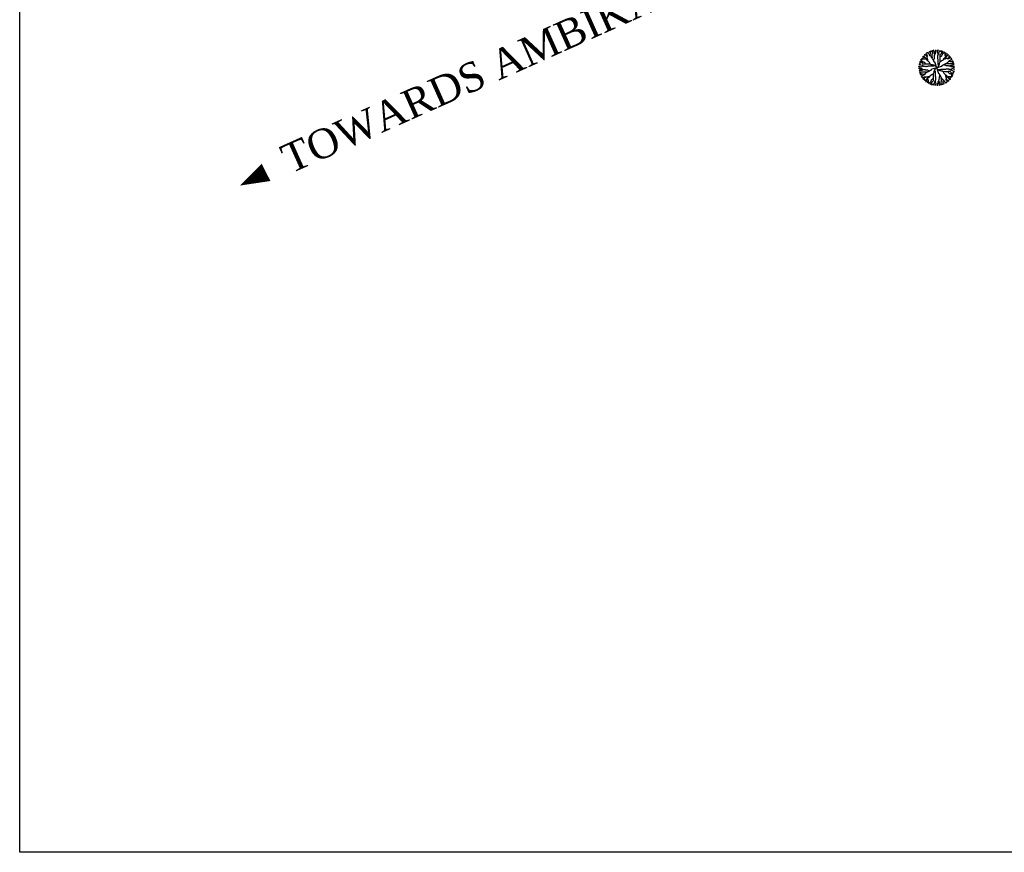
# Model space of a CAD drawing. Header units: millimetres. Extents: x 726415 to 727128, y 2561290 to 2562051.
# Tile 1 of 18: x 726415 to 726516, y 2561290 to 2561376. Entities that reach past the tile are written whole.
import ezdxf
from ezdxf.enums import TextEntityAlignment as Align

# ---------------------------------------------------------------- set-up
doc = ezdxf.new("R2010")
doc.units = ezdxf.units.MM
doc.layers.add('CAPTION', color=7, linetype='Continuous')
doc.layers.add('TREE', color=82, linetype='Continuous')
doc.styles.add('TIMES', font='Times New Roman')

# ---------------------------------------------------------------- blocks, each defined once
blk = doc.blocks.new('A$C7D0D0C92')
for p, q in [((0.194, 1.171), (0.194, 1.176)), ((0.205, 1.157), (0.194, 1.171)), ((0.223, 1.147), (0.205, 1.157)), ((0.24, 1.2), (0.223, 1.205)), ((0.258, 1.2), (0.24, 1.2)), ((0.258, 1.229), (0.253, 1.238)), ((0.264, 1.214), (0.258, 1.229)), ((0.276, 1.195), (0.258, 1.2)), ((0.276, 1.2), (0.264, 1.214)), ((0.294, 1.19), (0.276, 1.195)), ((0.299, 1.252), (0.294, 1.267)), ((0.294, 1.267), (0.294, 1.263)), ((0.311, 1.181), (0.294, 1.19)), ((0.317, 1.238), (0.299, 1.252)), ((0.322, 1.166), (0.311, 1.181)), ((0.322, 1.286), (0.317, 1.286)), ((0.322, 1.224), (0.317, 1.238)), ((0.34, 1.282), (0.322, 1.286)), ((0.335, 1.205), (0.322, 1.224)), ((0.322, 1.151), (0.322, 1.166)), ((0.34, 1.19), (0.335, 1.205)), ((0.358, 1.286), (0.34, 1.282)), ((0.346, 1.171), (0.34, 1.19)), ((0.34, 1.142), (0.346, 1.157)), ((0.346, 1.157), (0.346, 1.171)), ((0.376, 1.282), (0.358, 1.286)), ((0.376, 1.296), (0.364, 1.315)), ((0.364, 1.315), (0.364, 1.31)), ((0.388, 1.282), (0.376, 1.296)), ((0.393, 1.263), (0.388, 1.282)), ((0.405, 1.248), (0.393, 1.263)), ((0.417, 1.229), (0.405, 1.248)), ((0.434, 1.33), (0.417, 1.34)), ((0.422, 1.214), (0.417, 1.229)), ((0.434, 1.195), (0.422, 1.214)), ((0.44, 1.315), (0.434, 1.33)), ((0.446, 1.181), (0.434, 1.195)), ((0.452, 1.301), (0.44, 1.315)), ((0.481, 1.162), (0.446, 1.181)), ((0.458, 1.286), (0.452, 1.301)), ((0.452, 1.229), (0.464, 1.248)), ((0.452, 1.185), (0.452, 1.229)), ((0.464, 1.248), (0.464, 1.364)), ((0.47, 1.334), (0.493, 1.364)), ((0.47, 1.32), (0.47, 1.334)), ((0.499, 1.147), (0.481, 1.162)), ((0.493, 1.364), (0.493, 1.368)), ((0.523, 1.359), (0.516, 1.373)), ((0.523, 1.34), (0.523, 1.359)), ((0.528, 1.325), (0.523, 1.34)), ((0.54, 1.306), (0.528, 1.325)), ((0.534, 1.238), (0.54, 1.258)), ((0.534, 1.128), (0.534, 1.238)), ((0.54, 1.258), (0.54, 1.391)), ((0.593, 1.392), (0.587, 1.397)), ((0.599, 1.373), (0.593, 1.392)), ((0.599, 1.34), (0.599, 1.373)), ((0.605, 1.325), (0.599, 1.34)), ((0.605, 1.306), (0.605, 1.325)), ((0.61, 1.291), (0.605, 1.306)), ((0.61, 1.272), (0.61, 1.291)), ((0.617, 1.258), (0.61, 1.272)), ((0.622, 1.238), (0.617, 1.258)), ((0.634, 1.209), (0.622, 1.238)), ((0.622, 1.162), (0.628, 1.181)), ((0.622, 1.147), (0.622, 1.162)), ((0.628, 1.195), (0.634, 1.214)), ((0.628, 1.181), (0.628, 1.195)), ((0.634, 1.229), (0.646, 1.248)), ((0.634, 1.214), (0.634, 1.229)), ((0.646, 1.248), (0.658, 1.263)), ((0.658, 1.364), (0.669, 1.383)), ((0.658, 1.315), (0.658, 1.364)), ((0.663, 1.296), (0.658, 1.315)), ((0.658, 1.263), (0.663, 1.282)), ((0.663, 1.306), (0.669, 1.325)), ((0.663, 1.282), (0.663, 1.296)), ((0.669, 1.383), (0.676, 1.402)), ((0.669, 1.325), (0.676, 1.34)), ((0.676, 1.402), (0.676, 1.416)), ((0.676, 1.34), (0.681, 1.359)), ((0.681, 1.359), (0.687, 1.373)), ((0.687, 1.392), (0.693, 1.402)), ((0.687, 1.373), (0.687, 1.392)), ((0.738, 1.328), (0.743, 1.346)), ((0.738, 1.311), (0.738, 1.328)), ((0.748, 1.294), (0.738, 1.311)), ((0.743, 1.346), (0.752, 1.364)), ((0.748, 1.37), (0.748, 1.405)), ((0.748, 1.405), (0.752, 1.405)), ((0.767, 1.258), (0.748, 1.294)), ((0.752, 1.364), (0.767, 1.376)), ((0.752, 1.17), (0.757, 1.188)), ((0.752, 1.147), (0.752, 1.17)), ((0.757, 1.188), (0.762, 1.205)), ((0.762, 1.205), (0.767, 1.223)), ((0.767, 1.376), (0.771, 1.394)), ((0.767, 1.223), (0.767, 1.258)), ((0.767, 1.223), (0.782, 1.235)), ((0.771, 1.394), (0.786, 1.405)), ((0.782, 1.235), (0.791, 1.252)), ((0.791, 1.252), (0.81, 1.328)), ((0.81, 1.328), (0.825, 1.34)), ((0.825, 1.34), (0.841, 1.399)), ((0.825, 1.346), (0.844, 1.353)), ((0.844, 1.353), (0.858, 1.364)), ((0.844, 1.223), (0.853, 1.241)), ((0.844, 1.17), (0.844, 1.223)), ((0.849, 1.152), (0.844, 1.17)), ((0.853, 1.241), (0.868, 1.252)), ((0.858, 1.364), (0.868, 1.381)), ((0.858, 1.152), (0.878, 1.159)), ((0.868, 1.381), (0.872, 1.387)), ((0.868, 1.252), (0.883, 1.258)), ((0.878, 1.159), (0.892, 1.164)), ((0.883, 1.258), (0.902, 1.27)), ((0.892, 1.164), (0.911, 1.176)), ((0.897, 1.364), (0.902, 1.381)), ((0.906, 1.346), (0.897, 1.364)), ((0.902, 1.323), (0.906, 1.34)), ((0.906, 1.305), (0.902, 1.323)), ((0.902, 1.27), (0.906, 1.287)), ((0.906, 1.34), (0.921, 1.358)), ((0.911, 1.328), (0.906, 1.346)), ((0.906, 1.287), (0.906, 1.305)), ((0.911, 1.176), (0.916, 1.193)), ((0.916, 1.193), (0.926, 1.211)), ((0.921, 1.358), (0.935, 1.37)), ((0.926, 1.211), (0.93, 1.229)), ((0.93, 1.229), (0.935, 1.246)), ((0.935, 1.246), (0.949, 1.264)), ((0.949, 1.264), (0.964, 1.27)), ((0.954, 1.335), (0.959, 1.353)), ((0.954, 1.282), (0.954, 1.335)), ((0.959, 1.353), (0.964, 1.358)), ((0.964, 1.27), (0.993, 1.294)), ((0.993, 1.294), (1.003, 1.311)), ((1.003, 1.311), (1.017, 1.328)), ((1.017, 1.328), (1.027, 1.335)), ((1.036, 1.287), (1.05, 1.305)), ((1.036, 1.27), (1.036, 1.287)), ((1.046, 1.211), (1.036, 1.27)), ((1.046, 1.193), (1.046, 1.211)), ((1.05, 1.176), (1.046, 1.193)), ((1.05, 1.305), (1.05, 1.311)), ((1.05, 1.2), (1.055, 1.217)), ((1.055, 1.152), (1.05, 1.176)), ((1.055, 1.217), (1.065, 1.235)), ((1.065, 1.235), (1.075, 1.252)), ((1.075, 1.27), (1.084, 1.287)), ((1.075, 1.252), (1.075, 1.27)), ((1.084, 1.287), (1.084, 1.294)), ((1.089, 1.147), (1.099, 1.164)), ((1.094, 1.147), (1.108, 1.164)), ((1.099, 1.164), (1.108, 1.182)), ((1.108, 1.182), (1.113, 1.2)), ((1.108, 1.164), (1.123, 1.17)), ((1.113, 1.2), (1.118, 1.217)), ((1.118, 1.217), (1.128, 1.235)), ((1.123, 1.17), (1.132, 1.188)), ((1.128, 1.235), (1.137, 1.252)), ((1.132, 1.188), (1.147, 1.193)), ((1.137, 1.252), (1.142, 1.258)), ((1.147, 1.193), (1.157, 1.211)), ((1.157, 1.211), (1.171, 1.223)), ((1.171, 1.223), (1.176, 1.223)), ((1.195, 1.141), (1.2, 1.159)), ((1.2, 1.176), (1.205, 1.193)), ((1.2, 1.159), (1.2, 1.176)), ((1.214, 1.152), (1.229, 1.159)), ((1.229, 1.159), (1.238, 1.164)), ((0.023, 0.771), (0.011, 0.786)), ((0.076, 0.825), (0.018, 0.841)), ((0.041, 0.767), (0.023, 0.771)), ((0.035, 0.868), (0.029, 0.872)), ((0.052, 0.897), (0.035, 0.902)), ((0.052, 0.858), (0.035, 0.868)), ((0.058, 0.921), (0.047, 0.935)), ((0.07, 0.906), (0.052, 0.897)), ((0.064, 0.844), (0.052, 0.858)), ((0.064, 0.959), (0.058, 0.964)), ((0.076, 0.906), (0.058, 0.921)), ((0.082, 0.954), (0.064, 0.959)), ((0.07, 0.825), (0.064, 0.844)), ((0.088, 0.911), (0.07, 0.906)), ((0.093, 0.902), (0.076, 0.906)), ((0.088, 0.81), (0.076, 0.825)), ((0.088, 1.017), (0.082, 1.027)), ((0.135, 0.954), (0.082, 0.954)), ((0.105, 1.003), (0.088, 1.017)), ((0.164, 0.791), (0.088, 0.81)), ((0.111, 0.906), (0.093, 0.902)), ((0.111, 1.05), (0.105, 1.05)), ((0.123, 0.993), (0.105, 1.003)), ((0.129, 1.036), (0.111, 1.05)), ((0.129, 0.906), (0.111, 0.906)), ((0.129, 1.084), (0.123, 1.084)), ((0.146, 0.964), (0.123, 0.993)), ((0.146, 1.075), (0.129, 1.084)), ((0.146, 1.036), (0.129, 1.036)), ((0.146, 0.902), (0.129, 0.906)), ((0.164, 1.075), (0.146, 1.075)), ((0.205, 1.046), (0.146, 1.036)), ((0.152, 0.949), (0.146, 0.964)), ((0.159, 0.883), (0.146, 0.902)), ((0.17, 0.935), (0.152, 0.949)), ((0.164, 1.137), (0.159, 1.142)), ((0.164, 0.868), (0.159, 0.883)), ((0.182, 1.128), (0.164, 1.137)), ((0.182, 1.065), (0.164, 1.075)), ((0.176, 0.853), (0.164, 0.868)), ((0.182, 0.782), (0.164, 0.791)), ((0.187, 0.93), (0.17, 0.935)), ((0.194, 0.844), (0.176, 0.853)), ((0.199, 1.118), (0.182, 1.128)), ((0.199, 1.055), (0.182, 1.065)), ((0.194, 0.767), (0.182, 0.782)), ((0.205, 0.926), (0.187, 0.93)), ((0.246, 0.844), (0.194, 0.844)), ((0.217, 1.113), (0.199, 1.118)), ((0.217, 1.05), (0.199, 1.055)), ((0.223, 1.046), (0.205, 1.046)), ((0.223, 0.916), (0.205, 0.926)), ((0.235, 1.108), (0.217, 1.113)), ((0.228, 1.132), (0.223, 1.147)), ((0.24, 1.05), (0.223, 1.046)), ((0.24, 0.911), (0.223, 0.916)), ((0.246, 1.123), (0.228, 1.132)), ((0.253, 1.099), (0.235, 1.108)), ((0.264, 1.055), (0.24, 1.05)), ((0.253, 0.892), (0.24, 0.911)), ((0.253, 1.108), (0.246, 1.123)), ((0.264, 0.849), (0.246, 0.844)), ((0.27, 1.094), (0.253, 1.108)), ((0.27, 1.089), (0.253, 1.099)), ((0.258, 0.878), (0.253, 0.892)), ((0.264, 0.858), (0.258, 0.878)), ((0.281, 1.065), (0.264, 1.055)), ((0.27, 0.844), (0.264, 0.858)), ((0.388, 0.849), (0.264, 0.849)), ((0.287, 1.075), (0.27, 1.089)), ((0.305, 1.061), (0.287, 1.075)), ((0.311, 1.046), (0.305, 1.061)), ((0.317, 1.027), (0.311, 1.046)), ((0.322, 1.012), (0.317, 1.027)), ((0.34, 1.142), (0.322, 1.151)), ((0.34, 0.993), (0.322, 1.012)), ((0.335, 1.104), (0.34, 1.123)), ((0.335, 1.089), (0.335, 1.104)), ((0.346, 1.07), (0.335, 1.089)), ((0.34, 1.123), (0.34, 1.142)), ((0.364, 0.983), (0.34, 0.993)), ((0.352, 1.055), (0.346, 1.07)), ((0.358, 1.036), (0.352, 1.055)), ((0.358, 0.973), (0.358, 1.036)), ((0.381, 0.969), (0.364, 0.983)), ((0.405, 0.94), (0.381, 0.969)), ((0.452, 0.844), (0.388, 0.849)), ((0.422, 0.916), (0.405, 0.94)), ((0.446, 0.887), (0.422, 0.916)), ((0.452, 0.868), (0.446, 0.887)), ((0.47, 0.849), (0.452, 0.868)), ((0.475, 0.839), (0.452, 0.844)), ((0.499, 0.829), (0.475, 0.839)), ((0.505, 1.128), (0.499, 1.147)), ((0.523, 0.825), (0.499, 0.829)), ((0.511, 1.113), (0.505, 1.128)), ((0.523, 1.094), (0.511, 1.113)), ((0.534, 1.08), (0.523, 1.094)), ((0.54, 0.82), (0.523, 0.825)), ((0.54, 1.113), (0.534, 1.128)), ((0.546, 1.061), (0.534, 1.08)), ((0.558, 0.771), (0.534, 0.767)), ((0.54, 1.094), (0.54, 1.113)), ((0.564, 0.815), (0.54, 0.82)), ((0.552, 1.046), (0.546, 1.061)), ((0.564, 1.027), (0.552, 1.046)), ((0.581, 0.771), (0.558, 0.771)), ((0.569, 1.012), (0.564, 1.027)), ((0.587, 0.81), (0.564, 0.815)), ((0.581, 0.993), (0.569, 1.012)), ((0.593, 0.979), (0.581, 0.993)), ((0.599, 0.782), (0.581, 0.771)), ((0.587, 1.003), (0.593, 1.022)), ((0.605, 0.805), (0.587, 0.81)), ((0.593, 1.022), (0.599, 1.036)), ((0.599, 0.959), (0.593, 0.979)), ((0.599, 1.036), (0.61, 1.055)), ((0.605, 0.945), (0.599, 0.959)), ((0.617, 0.786), (0.599, 0.782)), ((0.617, 0.926), (0.605, 0.945)), ((0.622, 0.796), (0.605, 0.805)), ((0.61, 1.055), (0.617, 1.07)), ((0.617, 1.128), (0.622, 1.147)), ((0.617, 1.07), (0.617, 1.128)), ((0.634, 0.926), (0.617, 0.926)), ((0.64, 0.782), (0.622, 0.796)), ((0.646, 0.911), (0.634, 0.926)), ((0.658, 0.771), (0.64, 0.782)), ((0.651, 0.897), (0.646, 0.911)), ((0.699, 0.738), (0.651, 0.897)), ((0.676, 0.762), (0.658, 0.771)), ((0.748, 1.129), (0.752, 1.147)), ((0.752, 1.111), (0.748, 1.129)), ((0.752, 1.088), (0.752, 1.111)), ((0.757, 1.07), (0.752, 1.088)), ((0.757, 1.053), (0.757, 1.07)), ((0.767, 1.035), (0.757, 1.053)), ((0.767, 0.882), (0.767, 1.035)), ((0.771, 0.859), (0.767, 0.882)), ((0.771, 0.836), (0.771, 0.859)), ((0.782, 0.818), (0.771, 0.836)), ((0.771, 0.759), (0.782, 0.777)), ((0.786, 0.8), (0.782, 0.818)), ((0.782, 0.777), (0.796, 0.795)), ((0.796, 0.795), (0.805, 0.812)), ((0.805, 0.812), (0.81, 0.829)), ((0.81, 0.829), (0.815, 0.853)), ((0.815, 0.853), (0.82, 0.877)), ((0.82, 0.877), (0.825, 0.894)), ((0.825, 0.894), (0.829, 0.918)), ((0.829, 0.918), (0.839, 0.941)), ((0.839, 0.941), (0.844, 0.964)), ((0.844, 1.147), (0.858, 1.152)), ((0.844, 0.964), (0.849, 1.029)), ((0.849, 1.029), (0.849, 1.152)), ((0.849, 0.947), (0.868, 0.964)), ((0.868, 0.964), (0.887, 0.971)), ((0.887, 0.971), (0.916, 0.994)), ((0.897, 0.765), (0.911, 0.77)), ((0.911, 0.77), (0.926, 0.782)), ((0.916, 0.994), (0.94, 1.012)), ((0.926, 0.8), (0.945, 0.812)), ((0.926, 0.782), (0.926, 0.8)), ((0.94, 1.012), (0.969, 1.035)), ((0.945, 0.812), (0.959, 0.818)), ((0.959, 0.818), (0.979, 0.823)), ((0.969, 1.035), (0.983, 1.053)), ((0.973, 1.058), (1.036, 1.058)), ((0.979, 0.823), (0.993, 0.836)), ((0.983, 1.053), (0.993, 1.076)), ((0.993, 1.076), (1.012, 1.094)), ((0.993, 0.836), (1.012, 0.847)), ((1.003, 0.829), (1.022, 0.823)), ((1.012, 1.094), (1.027, 1.1)), ((1.012, 0.847), (1.027, 0.853)), ((1.022, 0.823), (1.036, 0.818)), ((1.027, 1.1), (1.046, 1.106)), ((1.027, 0.853), (1.046, 0.864)), ((1.036, 1.058), (1.055, 1.065)), ((1.036, 0.818), (1.055, 0.806)), ((1.046, 1.106), (1.061, 1.111)), ((1.046, 0.864), (1.061, 0.871)), ((1.065, 1.135), (1.055, 1.152)), ((1.055, 1.065), (1.07, 1.07)), ((1.055, 0.806), (1.07, 0.8)), ((1.061, 1.111), (1.075, 1.129)), ((1.061, 0.871), (1.08, 0.882)), ((1.07, 1.07), (1.089, 1.082)), ((1.07, 0.8), (1.128, 0.8)), ((1.075, 1.129), (1.089, 1.147)), ((1.08, 0.882), (1.094, 0.894)), ((1.089, 1.082), (1.104, 1.082)), ((1.094, 0.894), (1.113, 0.905)), ((1.094, 0.877), (1.113, 0.877)), ((1.104, 1.082), (1.123, 1.076)), ((1.113, 0.905), (1.128, 0.912)), ((1.113, 0.877), (1.128, 0.882)), ((1.123, 1.076), (1.142, 1.076)), ((1.128, 0.912), (1.147, 0.918)), ((1.128, 0.882), (1.238, 0.882)), ((1.128, 0.8), (1.147, 0.795)), ((1.142, 1.076), (1.151, 1.094)), ((1.142, 1.076), (1.157, 1.07)), ((1.147, 0.918), (1.162, 0.935)), ((1.147, 0.795), (1.162, 0.795)), ((1.151, 1.094), (1.166, 1.094)), ((1.157, 1.07), (1.171, 1.07)), ((1.162, 0.935), (1.181, 0.971)), ((1.162, 0.795), (1.181, 0.788)), ((1.166, 1.094), (1.181, 1.106)), ((1.171, 1.07), (1.19, 1.076)), ((1.181, 1.106), (1.19, 1.123)), ((1.181, 0.971), (1.195, 0.982)), ((1.181, 0.788), (1.195, 0.788)), ((1.185, 0.964), (1.229, 0.964)), ((1.19, 1.123), (1.195, 1.141)), ((1.19, 1.076), (1.205, 1.082)), ((1.195, 0.982), (1.214, 0.994)), ((1.195, 0.788), (1.214, 0.782)), ((1.2, 1.141), (1.214, 1.152)), ((1.205, 1.082), (1.224, 1.094)), ((1.209, 0.782), (1.238, 0.795)), ((1.214, 0.994), (1.229, 0.999)), ((1.214, 0.782), (1.229, 0.782)), ((1.224, 1.094), (1.238, 1.1)), ((1.229, 0.999), (1.248, 1.012)), ((1.229, 0.964), (1.248, 0.953)), ((1.229, 0.782), (1.248, 0.77)), ((1.238, 1.1), (1.252, 1.117)), ((1.238, 0.882), (1.258, 0.877)), ((1.238, 0.795), (1.258, 0.8)), ((1.248, 1.012), (1.263, 1.023)), ((1.248, 0.953), (1.364, 0.953)), ((1.248, 0.77), (1.263, 0.759)), ((1.252, 1.117), (1.267, 1.123)), ((1.258, 0.877), (1.391, 0.877)), ((1.258, 0.8), (1.272, 0.806)), ((1.267, 1.123), (1.263, 1.123)), ((1.263, 1.023), (1.282, 1.029)), ((1.272, 0.806), (1.291, 0.806)), ((1.282, 1.076), (1.286, 1.094)), ((1.286, 1.058), (1.282, 1.076)), ((1.282, 1.041), (1.286, 1.058)), ((1.282, 1.029), (1.296, 1.041)), ((1.286, 1.094), (1.286, 1.1)), ((1.286, 0.958), (1.301, 0.964)), ((1.291, 0.806), (1.306, 0.812)), ((1.296, 1.041), (1.315, 1.053)), ((1.301, 0.964), (1.315, 0.976)), ((1.306, 0.877), (1.325, 0.888)), ((1.306, 0.812), (1.325, 0.812)), ((1.315, 1.053), (1.31, 1.053)), ((1.315, 0.976), (1.33, 0.982)), ((1.32, 0.947), (1.334, 0.947)), ((1.325, 0.888), (1.34, 0.894)), ((1.325, 0.812), (1.34, 0.818)), ((1.33, 0.982), (1.34, 0.999)), ((1.334, 0.947), (1.364, 0.923)), ((1.34, 0.894), (1.359, 0.894)), ((1.34, 0.818), (1.373, 0.818)), ((1.359, 0.894), (1.373, 0.9)), ((1.364, 0.923), (1.368, 0.923)), ((1.373, 0.818), (1.392, 0.823)), ((1.392, 0.823), (1.397, 0.829)), ((0.015, 0.676), (0, 0.676)), ((0.011, 0.748), (0.011, 0.752)), ((0.047, 0.748), (0.011, 0.748)), ((0.024, 0.687), (0.015, 0.693)), ((0.034, 0.669), (0.015, 0.676)), ((0.024, 0.593), (0.02, 0.587)), ((0.043, 0.687), (0.024, 0.687)), ((0.043, 0.599), (0.024, 0.593)), ((0.159, 0.54), (0.026, 0.54)), ((0.053, 0.658), (0.034, 0.669)), ((0.052, 0.752), (0.041, 0.767)), ((0.058, 0.681), (0.043, 0.687)), ((0.077, 0.599), (0.043, 0.599)), ((0.058, 0.523), (0.043, 0.516)), ((0.053, 0.493), (0.048, 0.493)), ((0.07, 0.743), (0.052, 0.752)), ((0.101, 0.658), (0.053, 0.658)), ((0.082, 0.47), (0.053, 0.493)), ((0.168, 0.464), (0.053, 0.464)), ((0.077, 0.676), (0.058, 0.681)), ((0.077, 0.523), (0.058, 0.523)), ((0.088, 0.738), (0.07, 0.743)), ((0.092, 0.669), (0.077, 0.676)), ((0.092, 0.605), (0.077, 0.599)), ((0.092, 0.528), (0.077, 0.523)), ((0.086, 0.434), (0.077, 0.417)), ((0.097, 0.47), (0.082, 0.47)), ((0.101, 0.44), (0.086, 0.434)), ((0.105, 0.738), (0.088, 0.738)), ((0.111, 0.663), (0.092, 0.669)), ((0.111, 0.605), (0.092, 0.605)), ((0.111, 0.54), (0.092, 0.528)), ((0.12, 0.663), (0.101, 0.658)), ((0.116, 0.452), (0.101, 0.44)), ((0.123, 0.748), (0.105, 0.738)), ((0.125, 0.61), (0.111, 0.605)), ((0.13, 0.458), (0.116, 0.452)), ((0.135, 0.663), (0.12, 0.663)), ((0.135, 0.388), (0.12, 0.376)), ((0.159, 0.767), (0.123, 0.748)), ((0.144, 0.61), (0.125, 0.61)), ((0.154, 0.658), (0.135, 0.663)), ((0.154, 0.393), (0.135, 0.388)), ((0.159, 0.617), (0.144, 0.61)), ((0.168, 0.646), (0.154, 0.658)), ((0.168, 0.405), (0.154, 0.393)), ((0.194, 0.767), (0.159, 0.767)), ((0.178, 0.622), (0.159, 0.617)), ((0.178, 0.534), (0.159, 0.54)), ((0.187, 0.634), (0.168, 0.646)), ((0.187, 0.452), (0.168, 0.464)), ((0.187, 0.417), (0.168, 0.405)), ((0.207, 0.634), (0.178, 0.622)), ((0.289, 0.534), (0.178, 0.534)), ((0.202, 0.634), (0.187, 0.634)), ((0.231, 0.452), (0.187, 0.452)), ((0.202, 0.422), (0.187, 0.417)), ((0.211, 0.762), (0.194, 0.767)), ((0.221, 0.628), (0.202, 0.634)), ((0.221, 0.434), (0.202, 0.422)), ((0.228, 0.757), (0.211, 0.762)), ((0.236, 0.628), (0.221, 0.628)), ((0.236, 0.446), (0.221, 0.434)), ((0.246, 0.752), (0.228, 0.757)), ((0.255, 0.622), (0.236, 0.628)), ((0.255, 0.481), (0.236, 0.446)), ((0.27, 0.752), (0.246, 0.752)), ((0.269, 0.622), (0.255, 0.622)), ((0.269, 0.499), (0.255, 0.481)), ((0.289, 0.617), (0.269, 0.622)), ((0.289, 0.505), (0.269, 0.499)), ((0.287, 0.748), (0.27, 0.752)), ((0.305, 0.752), (0.287, 0.748)), ((0.346, 0.617), (0.289, 0.617)), ((0.303, 0.54), (0.289, 0.534)), ((0.303, 0.511), (0.289, 0.505)), ((0.322, 0.54), (0.303, 0.54)), ((0.322, 0.523), (0.303, 0.511)), ((0.329, 0.752), (0.305, 0.752)), ((0.337, 0.534), (0.322, 0.523)), ((0.346, 0.757), (0.329, 0.752)), ((0.356, 0.546), (0.337, 0.534)), ((0.364, 0.757), (0.346, 0.757)), ((0.361, 0.61), (0.346, 0.617)), ((0.371, 0.552), (0.356, 0.546)), ((0.38, 0.599), (0.361, 0.61)), ((0.381, 0.767), (0.364, 0.757)), ((0.39, 0.564), (0.371, 0.552)), ((0.395, 0.593), (0.38, 0.599)), ((0.534, 0.767), (0.381, 0.767)), ((0.404, 0.569), (0.39, 0.564)), ((0.414, 0.587), (0.395, 0.593)), ((0.423, 0.581), (0.404, 0.569)), ((0.438, 0.593), (0.423, 0.581)), ((0.457, 0.599), (0.438, 0.593)), ((0.477, 0.405), (0.447, 0.381)), ((0.472, 0.605), (0.457, 0.599)), ((0.491, 0.617), (0.472, 0.605)), ((0.5, 0.422), (0.477, 0.405)), ((0.505, 0.646), (0.491, 0.634)), ((0.491, 0.634), (0.491, 0.617)), ((0.529, 0.446), (0.5, 0.422)), ((0.52, 0.651), (0.505, 0.646)), ((0.679, 0.699), (0.52, 0.651)), ((0.548, 0.452), (0.529, 0.446)), ((0.568, 0.47), (0.548, 0.452)), ((0.573, 0.452), (0.568, 0.388)), ((0.568, 0.388), (0.568, 0.264)), ((0.578, 0.475), (0.573, 0.452)), ((0.587, 0.499), (0.578, 0.475)), ((0.592, 0.523), (0.587, 0.499)), ((0.597, 0.54), (0.592, 0.523)), ((0.601, 0.564), (0.597, 0.54)), ((0.606, 0.587), (0.601, 0.564)), ((0.611, 0.605), (0.606, 0.587)), ((0.621, 0.622), (0.611, 0.605)), ((0.635, 0.64), (0.621, 0.622)), ((0.63, 0.617), (0.635, 0.599)), ((0.645, 0.658), (0.635, 0.64)), ((0.635, 0.599), (0.645, 0.581)), ((0.655, 0.676), (0.645, 0.658)), ((0.645, 0.581), (0.645, 0.558)), ((0.645, 0.558), (0.65, 0.534)), ((0.65, 0.534), (0.65, 0.381)), ((0.669, 0.693), (0.655, 0.676)), ((0.693, 0.748), (0.676, 0.762)), ((0.707, 0.704), (0.679, 0.699)), ((0.704, 0.709), (0.699, 0.738)), ((0.709, 0.712), (0.738, 0.718)), ((0.712, 0.707), (0.718, 0.679)), ((0.718, 0.679), (0.765, 0.52)), ((0.724, 0.669), (0.741, 0.655)), ((0.738, 0.718), (0.897, 0.765)), ((0.741, 0.655), (0.759, 0.645)), ((0.748, 0.724), (0.762, 0.741)), ((0.759, 0.645), (0.777, 0.635)), ((0.762, 0.741), (0.771, 0.759)), ((0.765, 0.52), (0.77, 0.505)), ((0.77, 0.505), (0.782, 0.491)), ((0.777, 0.635), (0.795, 0.621)), ((0.782, 0.491), (0.8, 0.491)), ((0.795, 0.621), (0.812, 0.611)), ((0.8, 0.63), (0.818, 0.635)), ((0.8, 0.491), (0.812, 0.472)), ((0.812, 0.611), (0.829, 0.606)), ((0.812, 0.472), (0.818, 0.457)), ((0.818, 0.635), (0.836, 0.645)), ((0.818, 0.457), (0.823, 0.438)), ((0.823, 0.395), (0.818, 0.38)), ((0.823, 0.438), (0.836, 0.423)), ((0.829, 0.414), (0.823, 0.395)), ((0.829, 0.606), (0.853, 0.601)), ((0.836, 0.645), (0.859, 0.645)), ((0.836, 0.423), (0.847, 0.404)), ((0.847, 0.404), (0.853, 0.39)), ((0.853, 0.601), (0.877, 0.597)), ((0.853, 0.39), (0.864, 0.371)), ((0.859, 0.645), (0.882, 0.65)), ((0.877, 0.597), (0.894, 0.592)), ((0.882, 0.65), (1.035, 0.65)), ((0.894, 0.592), (0.918, 0.587)), ((0.918, 0.587), (0.941, 0.578)), ((0.941, 0.578), (0.964, 0.573)), ((0.947, 0.568), (0.964, 0.548)), ((0.964, 0.573), (1.029, 0.568)), ((0.964, 0.548), (0.971, 0.529)), ((0.971, 0.529), (0.994, 0.5)), ((0.994, 0.5), (1.012, 0.477)), ((1.012, 0.477), (1.035, 0.447)), ((1.029, 0.568), (1.152, 0.568)), ((1.035, 0.65), (1.053, 0.659)), ((1.035, 0.447), (1.053, 0.433)), ((1.053, 0.659), (1.07, 0.659)), ((1.053, 0.433), (1.076, 0.423)), ((1.058, 0.443), (1.058, 0.38)), ((1.07, 0.659), (1.088, 0.664)), ((1.076, 0.423), (1.094, 0.404)), ((1.088, 0.664), (1.111, 0.664)), ((1.094, 0.404), (1.1, 0.39)), ((1.1, 0.39), (1.106, 0.371)), ((1.111, 0.664), (1.129, 0.669)), ((1.129, 0.669), (1.147, 0.664)), ((1.147, 0.664), (1.17, 0.664)), ((1.147, 0.573), (1.152, 0.558)), ((1.152, 0.568), (1.17, 0.573)), ((1.152, 0.558), (1.159, 0.539)), ((1.159, 0.539), (1.164, 0.524)), ((1.164, 0.524), (1.176, 0.505)), ((1.17, 0.664), (1.188, 0.659)), ((1.17, 0.573), (1.223, 0.573)), ((1.176, 0.505), (1.193, 0.5)), ((1.188, 0.659), (1.205, 0.655)), ((1.193, 0.5), (1.211, 0.491)), ((1.205, 0.655), (1.223, 0.65)), ((1.211, 0.491), (1.229, 0.486)), ((1.223, 0.65), (1.258, 0.65)), ((1.223, 0.65), (1.235, 0.635)), ((1.223, 0.573), (1.241, 0.563)), ((1.229, 0.486), (1.246, 0.481)), ((1.235, 0.635), (1.252, 0.625)), ((1.241, 0.563), (1.252, 0.548)), ((1.246, 0.481), (1.264, 0.467)), ((1.252, 0.625), (1.328, 0.606)), ((1.252, 0.548), (1.258, 0.534)), ((1.258, 0.65), (1.294, 0.669)), ((1.258, 0.534), (1.27, 0.515)), ((1.263, 0.759), (1.282, 0.753)), ((1.264, 0.467), (1.27, 0.453)), ((1.27, 0.515), (1.287, 0.51)), ((1.27, 0.453), (1.294, 0.423)), ((1.282, 0.753), (1.296, 0.753)), ((1.282, 0.462), (1.335, 0.462)), ((1.287, 0.51), (1.305, 0.51)), ((1.294, 0.669), (1.311, 0.679)), ((1.294, 0.423), (1.311, 0.414)), ((1.296, 0.753), (1.315, 0.759)), ((1.305, 0.51), (1.323, 0.515)), ((1.306, 0.753), (1.325, 0.747)), ((1.311, 0.679), (1.328, 0.679)), ((1.311, 0.414), (1.328, 0.4)), ((1.315, 0.759), (1.364, 0.759)), ((1.323, 0.515), (1.34, 0.51)), ((1.325, 0.747), (1.34, 0.741)), ((1.328, 0.679), (1.346, 0.674)), ((1.328, 0.606), (1.34, 0.592)), ((1.328, 0.505), (1.346, 0.51)), ((1.328, 0.4), (1.335, 0.39)), ((1.335, 0.462), (1.353, 0.457)), ((1.34, 0.741), (1.359, 0.736)), ((1.34, 0.592), (1.399, 0.576)), ((1.34, 0.51), (1.358, 0.496)), ((1.346, 0.674), (1.364, 0.664)), ((1.346, 0.592), (1.353, 0.573)), ((1.346, 0.51), (1.364, 0.52)), ((1.353, 0.573), (1.364, 0.558)), ((1.353, 0.457), (1.358, 0.453)), ((1.358, 0.496), (1.37, 0.481)), ((1.359, 0.736), (1.373, 0.729)), ((1.364, 0.759), (1.383, 0.747)), ((1.364, 0.664), (1.376, 0.65)), ((1.364, 0.558), (1.381, 0.548)), ((1.364, 0.52), (1.381, 0.515)), ((1.37, 0.669), (1.405, 0.669)), ((1.373, 0.729), (1.392, 0.729)), ((1.376, 0.65), (1.394, 0.645)), ((1.381, 0.548), (1.387, 0.544)), ((1.383, 0.747), (1.402, 0.741)), ((1.392, 0.729), (1.402, 0.724)), ((1.394, 0.645), (1.405, 0.63)), ((1.402, 0.741), (1.416, 0.741)), ((1.405, 0.669), (1.405, 0.664)), ((0.12, 0.376), (0.101, 0.364)), ((0.101, 0.364), (0.106, 0.364)), ((0.135, 0.376), (0.13, 0.358)), ((0.13, 0.358), (0.135, 0.34)), ((0.135, 0.34), (0.13, 0.322)), ((0.13, 0.322), (0.13, 0.317)), ((0.164, 0.299), (0.149, 0.294)), ((0.149, 0.294), (0.154, 0.294)), ((0.178, 0.317), (0.164, 0.299)), ((0.193, 0.322), (0.178, 0.317)), ((0.187, 0.258), (0.178, 0.253)), ((0.202, 0.264), (0.187, 0.258)), ((0.212, 0.335), (0.193, 0.322)), ((0.217, 0.276), (0.202, 0.264)), ((0.226, 0.34), (0.212, 0.335)), ((0.217, 0.24), (0.212, 0.223)), ((0.221, 0.276), (0.217, 0.258)), ((0.217, 0.258), (0.217, 0.24)), ((0.226, 0.294), (0.221, 0.276)), ((0.245, 0.346), (0.226, 0.34)), ((0.236, 0.311), (0.226, 0.294)), ((0.25, 0.322), (0.236, 0.311)), ((0.245, 0.194), (0.241, 0.194)), ((0.26, 0.346), (0.245, 0.346)), ((0.26, 0.205), (0.245, 0.194)), ((0.265, 0.322), (0.25, 0.322)), ((0.275, 0.34), (0.26, 0.346)), ((0.269, 0.223), (0.26, 0.205)), ((0.275, 0.34), (0.265, 0.322)), ((0.284, 0.228), (0.269, 0.223)), ((0.294, 0.34), (0.275, 0.34)), ((0.279, 0.164), (0.275, 0.159)), ((0.289, 0.182), (0.279, 0.164)), ((0.294, 0.246), (0.284, 0.228)), ((0.299, 0.199), (0.289, 0.182)), ((0.313, 0.335), (0.294, 0.34)), ((0.308, 0.253), (0.294, 0.246)), ((0.303, 0.217), (0.299, 0.199)), ((0.308, 0.235), (0.303, 0.217)), ((0.322, 0.27), (0.308, 0.253)), ((0.318, 0.253), (0.308, 0.235)), ((0.327, 0.335), (0.313, 0.335)), ((0.327, 0.27), (0.318, 0.253)), ((0.346, 0.346), (0.327, 0.335)), ((0.342, 0.287), (0.327, 0.27)), ((0.342, 0.146), (0.332, 0.129)), ((0.332, 0.129), (0.332, 0.123)), ((0.356, 0.305), (0.342, 0.287)), ((0.351, 0.182), (0.342, 0.164)), ((0.342, 0.164), (0.342, 0.146)), ((0.361, 0.352), (0.346, 0.346)), ((0.351, 0.281), (0.361, 0.264)), ((0.361, 0.199), (0.351, 0.182)), ((0.371, 0.311), (0.356, 0.305)), ((0.38, 0.358), (0.361, 0.352)), ((0.361, 0.264), (0.366, 0.24)), ((0.366, 0.217), (0.361, 0.199)), ((0.366, 0.24), (0.371, 0.223)), ((0.38, 0.129), (0.366, 0.111)), ((0.366, 0.111), (0.366, 0.105)), ((0.39, 0.317), (0.371, 0.311)), ((0.371, 0.223), (0.371, 0.205)), ((0.371, 0.205), (0.38, 0.146)), ((0.443, 0.358), (0.38, 0.358)), ((0.38, 0.146), (0.38, 0.129)), ((0.404, 0.322), (0.39, 0.317)), ((0.4, 0.088), (0.39, 0.082)), ((0.414, 0.105), (0.4, 0.088)), ((0.423, 0.34), (0.404, 0.322)), ((0.423, 0.123), (0.414, 0.105)), ((0.433, 0.364), (0.423, 0.34)), ((0.453, 0.146), (0.423, 0.123)), ((0.447, 0.381), (0.433, 0.364)), ((0.467, 0.152), (0.453, 0.146)), ((0.457, 0.064), (0.453, 0.058)), ((0.462, 0.082), (0.457, 0.064)), ((0.462, 0.135), (0.462, 0.082)), ((0.481, 0.17), (0.467, 0.152)), ((0.486, 0.187), (0.481, 0.17)), ((0.496, 0.058), (0.481, 0.047)), ((0.491, 0.205), (0.486, 0.187)), ((0.5, 0.223), (0.491, 0.205)), ((0.51, 0.076), (0.496, 0.058)), ((0.505, 0.24), (0.5, 0.223)), ((0.524, 0.253), (0.505, 0.24)), ((0.505, 0.088), (0.51, 0.07)), ((0.515, 0.146), (0.51, 0.129)), ((0.51, 0.129), (0.51, 0.111)), ((0.51, 0.111), (0.515, 0.093)), ((0.515, 0.093), (0.51, 0.076)), ((0.51, 0.07), (0.52, 0.052)), ((0.534, 0.159), (0.515, 0.146)), ((0.52, 0.052), (0.515, 0.035)), ((0.539, 0.258), (0.524, 0.253)), ((0.548, 0.164), (0.534, 0.159)), ((0.558, 0.264), (0.539, 0.258)), ((0.548, 0.035), (0.544, 0.029)), ((0.563, 0.176), (0.548, 0.164)), ((0.558, 0.052), (0.548, 0.035)), ((0.573, 0.27), (0.558, 0.264)), ((0.573, 0.064), (0.558, 0.052)), ((0.573, 0.194), (0.563, 0.176)), ((0.568, 0.264), (0.573, 0.246)), ((0.573, 0.246), (0.573, 0.194)), ((0.592, 0.07), (0.573, 0.064)), ((0.592, 0.076), (0.576, 0.018)), ((0.606, 0.088), (0.592, 0.076)), ((0.625, 0.164), (0.606, 0.088)), ((0.635, 0.182), (0.625, 0.164)), ((0.645, 0.023), (0.63, 0.011)), ((0.65, 0.194), (0.635, 0.182)), ((0.65, 0.041), (0.645, 0.023)), ((0.65, 0.381), (0.659, 0.364)), ((0.655, 0.211), (0.65, 0.194)), ((0.65, 0.194), (0.65, 0.159)), ((0.65, 0.159), (0.669, 0.123)), ((0.664, 0.052), (0.65, 0.041)), ((0.659, 0.228), (0.655, 0.211)), ((0.659, 0.364), (0.659, 0.346)), ((0.659, 0.346), (0.664, 0.329)), ((0.664, 0.246), (0.659, 0.228)), ((0.664, 0.329), (0.664, 0.305)), ((0.664, 0.305), (0.669, 0.287)), ((0.669, 0.287), (0.664, 0.27)), ((0.664, 0.27), (0.664, 0.246)), ((0.674, 0.07), (0.664, 0.052)), ((0.669, 0.011), (0.664, 0.011)), ((0.669, 0.123), (0.679, 0.105)), ((0.669, 0.047), (0.669, 0.011)), ((0.679, 0.088), (0.674, 0.07)), ((0.679, 0.105), (0.679, 0.088)), ((0.729, 0.024), (0.724, 0.015)), ((0.736, 0.058), (0.729, 0.043)), ((0.729, 0.043), (0.729, 0.024)), ((0.741, 0.077), (0.736, 0.058)), ((0.747, 0.092), (0.741, 0.077)), ((0.747, 0.034), (0.741, 0.015)), ((0.741, 0.015), (0.741, 0)), ((0.753, 0.111), (0.747, 0.092)), ((0.759, 0.053), (0.747, 0.034)), ((0.759, 0.154), (0.753, 0.135)), ((0.753, 0.135), (0.753, 0.12)), ((0.753, 0.12), (0.759, 0.101)), ((0.77, 0.168), (0.759, 0.154)), ((0.759, 0.101), (0.759, 0.053)), ((0.782, 0.187), (0.77, 0.168)), ((0.788, 0.221), (0.782, 0.202)), ((0.782, 0.207), (0.795, 0.178)), ((0.782, 0.202), (0.782, 0.187)), ((0.795, 0.255), (0.788, 0.236)), ((0.788, 0.236), (0.788, 0.221)), ((0.8, 0.289), (0.795, 0.269)), ((0.795, 0.269), (0.795, 0.255)), ((0.795, 0.178), (0.8, 0.159)), ((0.806, 0.361), (0.8, 0.346)), ((0.8, 0.346), (0.8, 0.289)), ((0.8, 0.159), (0.806, 0.144)), ((0.818, 0.38), (0.806, 0.361)), ((0.806, 0.144), (0.806, 0.125)), ((0.806, 0.125), (0.812, 0.111)), ((0.812, 0.111), (0.812, 0.092)), ((0.812, 0.092), (0.818, 0.077)), ((0.818, 0.077), (0.818, 0.043)), ((0.818, 0.043), (0.823, 0.024)), ((0.823, 0.024), (0.829, 0.02)), ((0.864, 0.371), (0.871, 0.356)), ((0.871, 0.356), (0.882, 0.337)), ((0.877, 0.322), (0.877, 0.303)), ((0.877, 0.303), (0.882, 0.289)), ((0.882, 0.178), (0.877, 0.159)), ((0.877, 0.159), (0.877, 0.026)), ((0.877, 0.111), (0.888, 0.092)), ((0.882, 0.337), (0.894, 0.322)), ((0.882, 0.289), (0.882, 0.178)), ((0.888, 0.092), (0.894, 0.077)), ((0.894, 0.322), (0.905, 0.303)), ((0.894, 0.077), (0.894, 0.058)), ((0.894, 0.058), (0.9, 0.043)), ((0.905, 0.303), (0.912, 0.289)), ((0.912, 0.289), (0.918, 0.269)), ((0.918, 0.269), (0.935, 0.255)), ((0.947, 0.082), (0.923, 0.053)), ((0.923, 0.053), (0.923, 0.048)), ((0.935, 0.255), (0.971, 0.236)), ((0.947, 0.097), (0.947, 0.082)), ((0.964, 0.187), (0.953, 0.168)), ((0.953, 0.168), (0.953, 0.053)), ((0.958, 0.13), (0.964, 0.116)), ((0.964, 0.231), (0.964, 0.187)), ((0.964, 0.116), (0.976, 0.101)), ((0.971, 0.236), (0.982, 0.221)), ((0.976, 0.101), (0.982, 0.086)), ((0.982, 0.221), (0.994, 0.202)), ((0.982, 0.086), (0.999, 0.077)), ((0.994, 0.202), (0.999, 0.187)), ((0.999, 0.187), (1.012, 0.168)), ((1.012, 0.168), (1.023, 0.154)), ((1.023, 0.154), (1.029, 0.135)), ((1.029, 0.135), (1.041, 0.12)), ((1.041, 0.135), (1.058, 0.13)), ((1.041, 0.12), (1.053, 0.101)), ((1.053, 0.101), (1.053, 0.106)), ((1.058, 0.38), (1.065, 0.361)), ((1.058, 0.13), (1.076, 0.135)), ((1.065, 0.361), (1.07, 0.346)), ((1.07, 0.346), (1.082, 0.327)), ((1.076, 0.275), (1.07, 0.26)), ((1.07, 0.26), (1.07, 0.245)), ((1.07, 0.245), (1.076, 0.226)), ((1.082, 0.313), (1.076, 0.294)), ((1.076, 0.294), (1.076, 0.275)), ((1.076, 0.275), (1.094, 0.265)), ((1.076, 0.226), (1.082, 0.212)), ((1.076, 0.135), (1.094, 0.13)), ((1.082, 0.327), (1.082, 0.313)), ((1.082, 0.212), (1.094, 0.193)), ((1.094, 0.265), (1.094, 0.25)), ((1.094, 0.25), (1.106, 0.236)), ((1.094, 0.193), (1.1, 0.178)), ((1.094, 0.13), (1.1, 0.13)), ((1.1, 0.178), (1.117, 0.164)), ((1.106, 0.371), (1.111, 0.356)), ((1.106, 0.236), (1.123, 0.226)), ((1.111, 0.356), (1.129, 0.342)), ((1.117, 0.164), (1.123, 0.149)), ((1.123, 0.226), (1.141, 0.221)), ((1.123, 0.149), (1.123, 0.154)), ((1.129, 0.342), (1.147, 0.327)), ((1.135, 0.351), (1.152, 0.361)), ((1.141, 0.221), (1.159, 0.217)), ((1.141, 0.217), (1.152, 0.202)), ((1.147, 0.327), (1.164, 0.318)), ((1.147, 0.322), (1.164, 0.308)), ((1.152, 0.361), (1.176, 0.366)), ((1.152, 0.202), (1.159, 0.187)), ((1.159, 0.217), (1.176, 0.217)), ((1.159, 0.187), (1.164, 0.178)), ((1.164, 0.318), (1.182, 0.308)), ((1.164, 0.308), (1.17, 0.294)), ((1.17, 0.294), (1.188, 0.284)), ((1.176, 0.366), (1.193, 0.371)), ((1.176, 0.217), (1.193, 0.212)), ((1.182, 0.308), (1.2, 0.303)), ((1.188, 0.284), (1.193, 0.269)), ((1.193, 0.371), (1.211, 0.371)), ((1.193, 0.269), (1.211, 0.26)), ((1.2, 0.366), (1.217, 0.361)), ((1.2, 0.303), (1.217, 0.299)), ((1.211, 0.371), (1.27, 0.38)), ((1.211, 0.26), (1.223, 0.245)), ((1.217, 0.361), (1.235, 0.351)), ((1.217, 0.299), (1.235, 0.289)), ((1.223, 0.245), (1.223, 0.241)), ((1.235, 0.351), (1.252, 0.342)), ((1.235, 0.289), (1.252, 0.279)), ((1.252, 0.342), (1.27, 0.342)), ((1.252, 0.279), (1.258, 0.275)), ((1.27, 0.38), (1.287, 0.38)), ((1.27, 0.342), (1.287, 0.332)), ((1.287, 0.38), (1.305, 0.366)), ((1.287, 0.332), (1.294, 0.332)), ((1.305, 0.366), (1.311, 0.366))]:
    blk.add_line(p, q)

msp = doc.modelspace()

# ---------------------------------------------------------------- linework, layer by layer
at = {"color": 0}
msp.add_lwpolyline([(726415.15, 2562051.32), (727127.7, 2562051.32), (727127.7, 2561290.29), (726415.15, 2561290.29)], close=True, dxfattribs=at)
at = {"layer": 'CAPTION', "color": 7}
msp.add_lwpolyline([(726440.5, 2561360.3, 2, 0, 0), (726437.82, 2561358.94, 0, 0, 0)], format="xyseb", dxfattribs=at)

# ---------------------------------------------------------------- block references
at = {"layer": 'TREE', "color": 114, "true_color": 0x139b48, "xscale": 2.635098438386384, "yscale": 2.635098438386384, "zscale": 2.635098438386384, "rotation": 359.9807131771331}
msp.add_blockref('A$C7D0D0C92', (726507.64, 2561369.2), dxfattribs=at)

# ---------------------------------------------------------------- texts
at = {"layer": 'CAPTION', "color": 7, "style": 'TIMES'}
msp.add_text('TOWARDS AMBIKAPUR', height=3, rotation=24.1173, dxfattribs=at).set_placement((726466.11, 2561370.48), align=Align.CENTER)

doc.saveas('drawing.dxf')
